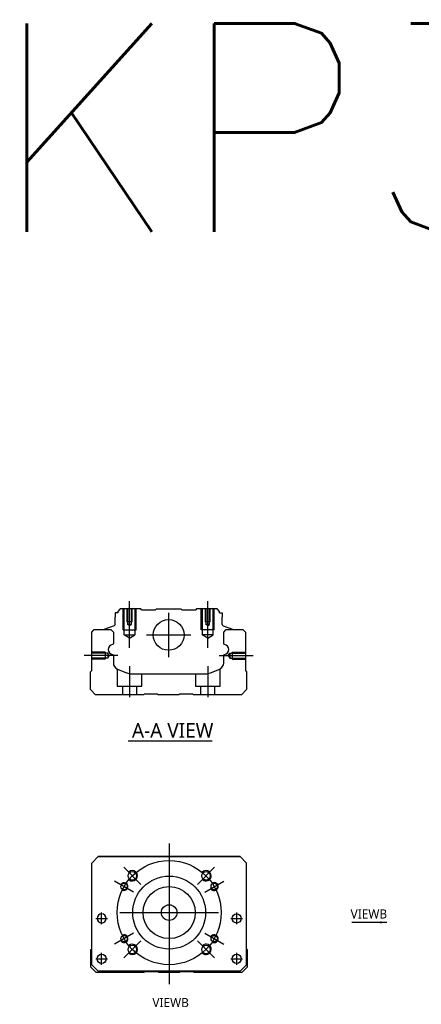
# Model space of a CAD drawing. Header units: millimetres. Extents: x -202 to 3135, y -1537 to 860.
# Tile 32 of 34: x 1057 to 1212, y -258 to 121. Entities that reach past the tile are written whole.
import ezdxf
from ezdxf.lldxf.tags import DXFTag

# ---------------------------------------------------------------- set-up
doc = ezdxf.new("R2010")
doc.units = ezdxf.units.MM
doc.layers.get('0').update_dxf_attribs({"linetype": 'CONTINUOUS'})
doc.styles.add('CHN', font='Microsoft JhengHei.ttf')
doc.styles.add('DIM-7', font='SIMPLEX.shx', dxfattribs={"width": 0.7, "bigfont": 'chineset.shx'})
doc.styles.get("Standard").update_dxf_attribs({"font": 'txt.shx', "height": 0.5})
tags = doc.linetypes.add('DASHED', pattern=[25.72, 12.86, -12.86]).pattern_tags.tags
tags[6:7] = [DXFTag(74, 4), DXFTag(75, 0), DXFTag(340, '0'), DXFTag(46, 0.0), DXFTag(50, 0.0), DXFTag(44, 0.0), DXFTag(45, 0.0)]
tags[4:5] = [DXFTag(74, 4), DXFTag(75, 0), DXFTag(340, '0'), DXFTag(46, 0.0), DXFTag(50, 0.0), DXFTag(44, 0.0), DXFTag(45, 0.0)]
doc.dimstyles.new('CNS', dxfattribs={"dimtxt": 3.5, "dimasz": 2.5, "dimexe": 1, "dimexo": 1, "dimgap": 1, "dimtad": 1, "dimdsep": 46, "dimtxsty": 'DIM-7', "dimcen": 0.09, "dimclrd": 4, "dimclre": 4, "dimclrt": 1, "dimadec": 0, "dimazin": 0, "dimtfac": 1, "dimtmove": 0, "dimatfit": 3, "dimfxl": 1, "dimtvp": 0.971429, "dimtolj": 1, "dimarcsym": 0})

msp = doc.modelspace()

# ---------------------------------------------------------------- linework, layer by layer
at = {"linetype": 'Continuous'}
for p, q in [((1095.96, -105.67), (1094.96, -106.67)), ((1103.83, -105.67), (1095.96, -105.67)), ((1104.13, -105.97), (1103.83, -105.67)), ((1109.53, -105.97), (1109.83, -105.67)), ((1109.83, -105.67), (1119.23, -105.67)), ((1119.53, -105.97), (1119.23, -105.67)), ((1125.23, -105.67), (1124.93, -105.97)), ((1133.11, -105.67), (1125.23, -105.67)), ((1134.11, -106.67), (1133.11, -105.67)), ((1093.96, -107.17), (1093.96, -108.87)), ((1094.96, -107.17), (1093.96, -107.17)), ((1093.96, -111.67), (1093.96, -108.87)), ((1094.96, -106.67), (1094.96, -107.17)), ((1104.13, -105.97), (1109.53, -105.97)), ((1119.53, -105.97), (1124.93, -105.97)), ((1134.11, -107.17), (1134.11, -106.67)), ((1134.11, -107.17), (1135.11, -107.17)), ((1135.11, -107.17), (1135.11, -108.87)), ((1135.11, -111.67), (1135.11, -108.87)), ((1093.63, -112.14), (1090.05, -113.43)), ((1135.44, -112.14), (1139.01, -113.43)), ((1084.98, -114.62), (1085.98, -113.62)), ((1084.98, -129.32), (1084.98, -114.62)), ((1085.98, -113.62), (1092.31, -113.62)), ((1089.92, -113.59), (1089.92, -113.62)), ((1092.31, -113.62), (1093.31, -114.62)), ((1093.31, -114.62), (1093.31, -118.9)), ((1135.66, -114.62), (1136.66, -113.62)), ((1135.66, -118.9), (1135.66, -114.62)), ((1136.66, -113.62), (1142.98, -113.62)), ((1139.14, -113.59), (1139.15, -113.62)), ((1142.98, -113.62), (1143.98, -114.62)), ((1143.98, -114.62), (1143.98, -129.32)), ((1093.31, -123.63), (1093.31, -126.45)), ((1135.66, -126.45), (1135.66, -123.63)), ((1084.48, -129.82), (1084.98, -129.32)), ((1084.48, -136.62), (1084.48, -129.82)), ((1094.85, -128.76), (1098.41, -130.24)), ((1100.33, -130.62), (1128.64, -130.62)), ((1130.55, -130.24), (1134.12, -128.76)), ((1143.98, -129.32), (1144.48, -129.82)), ((1144.48, -129.82), (1144.48, -136.62)), ((1086.48, -138.62), (1084.48, -136.62)), ((1104.83, -138.62), (1086.48, -138.62)), ((1105.18, -138.37), (1104.83, -138.62)), ((1110.18, -138.37), (1105.18, -138.37)), ((1110.53, -138.62), (1110.18, -138.37)), ((1118.43, -138.62), (1110.53, -138.62)), ((1118.78, -138.37), (1118.43, -138.62)), ((1123.78, -138.37), (1118.78, -138.37)), ((1124.13, -138.62), (1123.78, -138.37)), ((1142.48, -138.62), (1124.13, -138.62)), ((1144.48, -136.62), (1142.48, -138.62)), ((1084.98, -203.29), (1087.48, -200.79)), ((1087.48, -200.79), (1084.98, -203.29)), ((1084.98, -242.29), (1084.98, -203.29)), ((1087.48, -200.79), (1141.98, -200.79)), ((1141.98, -200.79), (1087.48, -200.79)), ((1141.98, -200.79), (1144.48, -203.29)), ((1144.48, -203.29), (1141.98, -200.79)), ((1144.48, -242.29), (1144.48, -203.29)), ((1084.69, -236.44), (1084.98, -236.15)), ((1084.69, -243.24), (1084.69, -236.44)), ((1144.48, -236.24), (1144.69, -236.44)), ((1144.69, -236.44), (1144.69, -243.24)), ((1086.69, -245.24), (1084.69, -243.24)), ((1084.98, -242.29), (1087.48, -244.79)), ((1087.48, -244.79), (1085.98, -243.29)), ((1105.04, -245.24), (1086.69, -245.24)), ((1087.48, -244.79), (1087.48, -244.79)), ((1141.98, -244.79), (1087.48, -244.79)), ((1141.98, -244.79), (1087.48, -244.79)), ((1105.39, -244.99), (1105.04, -245.24)), ((1110.39, -244.99), (1105.39, -244.99)), ((1110.74, -245.24), (1110.39, -244.99)), ((1118.64, -245.24), (1110.74, -245.24)), ((1118.99, -244.99), (1118.64, -245.24)), ((1123.99, -244.99), (1118.99, -244.99)), ((1124.34, -245.24), (1123.99, -244.99)), ((1142.69, -245.24), (1124.34, -245.24)), ((1141.98, -244.79), (1144.48, -242.29)), ((1144.69, -243.24), (1142.69, -245.24))]:
    msp.add_line(p, q, dxfattribs=at)
at = {"linetype": 'DASHED', "ltscale": 0.1}
for p, q in [((1097.03, -113.67), (1097.03, -105.67)), ((1097.46, -115.67), (1097.46, -105.67)), ((1098.53, -105.67), (1098.53, -110.67)), ((1098.79, -105.67), (1098.79, -111.67)), ((1100.27, -111.67), (1100.27, -105.67)), ((1100.53, -110.67), (1100.53, -105.67)), ((1101.6, -105.67), (1101.6, -115.67)), ((1102.03, -113.67), (1102.03, -105.67)), ((1127.03, -113.67), (1127.03, -105.67)), ((1127.46, -105.67), (1127.46, -115.67)), ((1128.53, -105.67), (1128.53, -110.67)), ((1128.79, -105.67), (1128.79, -111.67)), ((1130.27, -111.67), (1130.27, -105.67)), ((1130.53, -110.67), (1130.53, -105.67)), ((1131.6, -115.67), (1131.6, -105.67)), ((1132.03, -113.67), (1132.03, -105.67)), ((1100.53, -110.67), (1098.53, -110.67)), ((1100.27, -111.67), (1098.79, -111.67)), ((1099.53, -112.1), (1098.79, -111.67)), ((1099.53, -112.1), (1100.27, -111.67)), ((1130.53, -110.67), (1128.53, -110.67)), ((1130.27, -111.67), (1128.79, -111.67)), ((1129.53, -112.1), (1128.79, -111.67)), ((1129.53, -112.1), (1130.27, -111.67)), ((1097.03, -113.67), (1102.03, -113.67)), ((1097.46, -115.67), (1101.6, -115.67)), ((1099.53, -116.86), (1097.46, -115.67)), ((1099.53, -116.86), (1101.6, -115.67)), ((1132.03, -113.67), (1127.03, -113.67)), ((1131.6, -115.67), (1127.46, -115.67)), ((1129.53, -116.86), (1127.46, -115.67)), ((1129.53, -116.86), (1131.6, -115.67)), ((1090.12, -122.32), (1085.12, -122.32)), ((1091.12, -122.61), (1085.12, -122.61)), ((1091.12, -124.63), (1085.12, -124.63)), ((1090.12, -122.32), (1090.12, -124.92)), ((1090.12, -124.7), (1090.12, -124.74)), ((1091.12, -122.61), (1091.12, -124.63)), ((1091.7, -123.62), (1091.12, -122.61)), ((1091.7, -123.62), (1091.12, -124.63)), ((1137.4, -123.62), (1137.98, -122.61)), ((1137.4, -123.62), (1137.98, -124.63)), ((1137.98, -122.61), (1137.98, -124.63)), ((1137.98, -122.61), (1143.98, -122.61)), ((1137.98, -124.63), (1143.98, -124.63)), ((1138.98, -122.32), (1138.98, -124.92)), ((1138.98, -122.32), (1143.98, -122.32)), ((1138.98, -124.7), (1138.98, -124.74)), ((1090.12, -124.92), (1085.12, -124.92)), ((1138.98, -124.92), (1143.98, -124.92)), ((1094.78, -128.75), (1094.78, -135.32)), ((1104.28, -135.32), (1104.28, -130.62)), ((1124.78, -130.62), (1124.78, -135.32)), ((1134.28, -135.32), (1134.28, -128.68)), ((1094.78, -135.32), (1104.28, -135.32)), ((1096.78, -135.32), (1096.78, -138.62)), ((1102.28, -138.62), (1102.28, -135.32)), ((1124.78, -135.32), (1134.28, -135.32)), ((1126.78, -135.32), (1126.78, -138.62)), ((1132.28, -138.62), (1132.28, -135.32))]:
    msp.add_line(p, q, dxfattribs=at)
at = {"ltscale": 0.1}
for p, q in [((1099.53, -120.67), (1099.53, -102.67)), ((1129.53, -120.67), (1129.53, -102.67)), ((1133.98, -123.62), (1146.98, -123.62)), ((1099.53, -127.62), (1099.53, -139.62)), ((1129.53, -127.62), (1129.53, -139.62))]:
    msp.add_line(p, q, dxfattribs=at)
at = {"linetype": 'DASHED'}
for p, q in [((1104.13, -105.97), (1104.13, -105.97)), ((1124.93, -105.97), (1124.93, -105.97)), ((1084.98, -203.29), (1084.98, -203.29)), ((1087.48, -200.79), (1087.48, -200.79)), ((1103.96, -200.79), (1101.51, -200.79)), ((1125.51, -200.79), (1127.96, -200.79)), ((1141.98, -200.79), (1141.98, -200.79)), ((1144.48, -203.29), (1144.48, -203.29)), ((1087.05, -224.54), (1087.05, -224.54)), ((1090.55, -224.54), (1090.55, -224.54)), ((1138.92, -224.54), (1138.92, -224.54)), ((1142.42, -224.54), (1142.42, -224.54)), ((1084.98, -227.79), (1084.98, -227.79)), ((1144.48, -227.79), (1144.48, -227.79)), ((1087.05, -240.04), (1087.05, -240.04)), ((1090.55, -240.04), (1090.55, -240.04)), ((1085.98, -243.29), (1085.98, -243.29)), ((1141.98, -244.79), (1144.48, -242.29)), ((1143.48, -243.29), (1141.98, -244.79)), ((1141.98, -244.79), (1141.98, -244.79)), ((1144.48, -242.29), (1143.48, -243.29)), ((1143.48, -243.29), (1143.48, -243.29))]:
    msp.add_line(p, q, dxfattribs=at)
at = {"ltscale": 0.3}
for p, q in [((1114.53, -107.17), (1114.53, -124.17)), ((1106.03, -115.67), (1123.03, -115.67)), ((1114.73, -195.79), (1114.73, -249.79)), ((1103.88, -211.44), (1097.3, -204.86)), ((1125.59, -211.44), (1132.16, -204.86)), ((1101.09, -214.42), (1093.73, -210.17)), ((1128.37, -214.42), (1135.74, -210.17)), ((1088.8, -226.79), (1088.8, -222.29)), ((1088.8, -226.79), (1088.8, -222.29)), ((1095.73, -222.29), (1133.73, -222.29)), ((1140.67, -226.79), (1140.67, -222.29)), ((1140.67, -226.79), (1140.67, -222.29)), ((1101.09, -230.17), (1093.73, -234.42)), ((1128.37, -230.17), (1135.74, -234.42)), ((1103.88, -233.14), (1097.3, -239.72)), ((1125.59, -233.14), (1132.16, -239.72)), ((1088.8, -242.29), (1088.8, -237.79)), ((1088.8, -242.29), (1088.8, -237.79)), ((1140.67, -242.29), (1140.67, -237.79)), ((1140.67, -242.29), (1140.67, -237.79))]:
    msp.add_line(p, q, dxfattribs=at)
for p, q in [((1095.08, -123.62), (1082.08, -123.62)), ((1098.94, -156.27), (1131.18, -156.27)), ((1086.55, -224.54), (1091.05, -224.54)), ((1086.55, -224.54), (1091.05, -224.54)), ((1138.42, -224.54), (1142.92, -224.54)), ((1138.42, -224.54), (1142.92, -224.54)), ((1086.55, -240.04), (1091.05, -240.04)), ((1086.55, -240.04), (1091.05, -240.04)), ((1138.42, -240.04), (1142.92, -240.04)), ((1138.42, -240.04), (1142.92, -240.04))]:
    msp.add_line(p, q)
at = {"linetype": 'Continuous'}
for centre, radius in [((1114.53, -115.67), 5.9), ((1100.59, -208.15), 1.65), ((1128.88, -208.15), 1.65), ((1097.41, -212.29), 1.25), ((1114.73, -222.29), 14), ((1132.05, -212.29), 1.25), ((1114.73, -222.29), 10), ((1114.73, -222.29), 3), ((1140.67, -224.54), 1.75), ((1097.41, -232.29), 1.25), ((1132.05, -232.29), 1.25), ((1100.59, -236.43), 1.65), ((1128.88, -236.43), 1.65), ((1088.8, -240.04), 1.75), ((1140.67, -240.04), 1.75)]:
    msp.add_circle(centre, radius, dxfattribs=at)
at = {"ltscale": 0.3}
msp.add_circle((1114.73, -222.29), 20, dxfattribs=at)
at = {"linetype": 'Continuous', "extrusion": (0, 0, -1)}
msp.add_circle((-1088.8, -224.54), 1.75, dxfattribs=at)
for centre, radius, start, end in [((-1093.46, -111.67), 0.5, 180, 250.1017), ((-1138.94, -113.62), 0.2, 109.8983, 172.0917), ((-1092.81, -118.9), 0.5, 180, 249.8105), ((-1136.16, -118.9), 0.5, 290.1895, 0), ((-1092.81, -123.63), 0.5, 110.1895, 180), ((-1136.16, -123.63), 0.5, 0, 69.8105)]:
    msp.add_arc(centre, radius, start, end, dxfattribs=at)
at = {"linetype": 'Continuous'}
for centre, radius, start, end in [((1135.61, -111.67), 0.5, 180, 250.1017), ((1090.12, -113.62), 0.2, 109.8983, 172.0917), ((1093.3, -121.27), 1.93, 99.5288, 260.4712), ((1135.67, -121.27), 1.93, 279.5288, 80.4712), ((1095.81, -126.45), 2.5, 180, 247.4572), ((1133.16, -126.45), 2.5, 292.5428, 0), ((1100.33, -125.62), 5, 247.4572, 270), ((1128.64, -125.62), 5, 270, 292.5428)]:
    msp.add_arc(centre, radius, start, end, dxfattribs=at)
for centre, radius, start, end in [((1100.59, -208.15), 2, 227.8658, 135), ((1128.88, -208.15), 2, 225, 137.8658), ((1097.41, -212.29), 1.5, 242.1491, 150), ((1132.05, -212.29), 1.5, 210, 122.1491), ((1097.41, -232.29), 1.5, 210, 117.8509), ((1132.05, -232.29), 1.5, 237.8509, 150), ((1100.59, -236.43), 2, 225, 132.134), ((1128.88, -236.43), 2, 222.1342, 135)]:
    msp.add_arc(centre, radius, start, end)

# ---------------------------------------------------------------- texts
at = {"insert": (1046.32, 119.16), "char_height": 80, "attachment_point": 1}
msp.add_mtext('KP33-S-D', dxfattribs=at)
at = {"style": 'CHN'}
for s, insert, char_height, attachment_point in [('A-A VIEW', (1100.44, -152.33), 5.6, 4), ('VIEWB', (1198.4, -224.56), 3.5, 9), ('VIEWB', (1122.3, -258.6), 3.5, 9)]:
    msp.add_mtext(s, dxfattribs=dict(at, insert=insert, char_height=char_height, attachment_point=attachment_point))

# ---------------------------------------------------------------- leaders
msp.add_leader([(1198.26, -226.04), (1184.91, -226.04)], dimstyle='CNS', override={"dimtxt": 7.5, "dimgap": 1, "dimtad": 1, "dimtxsty": 'CHN'})

doc.saveas('drawing.dxf')
